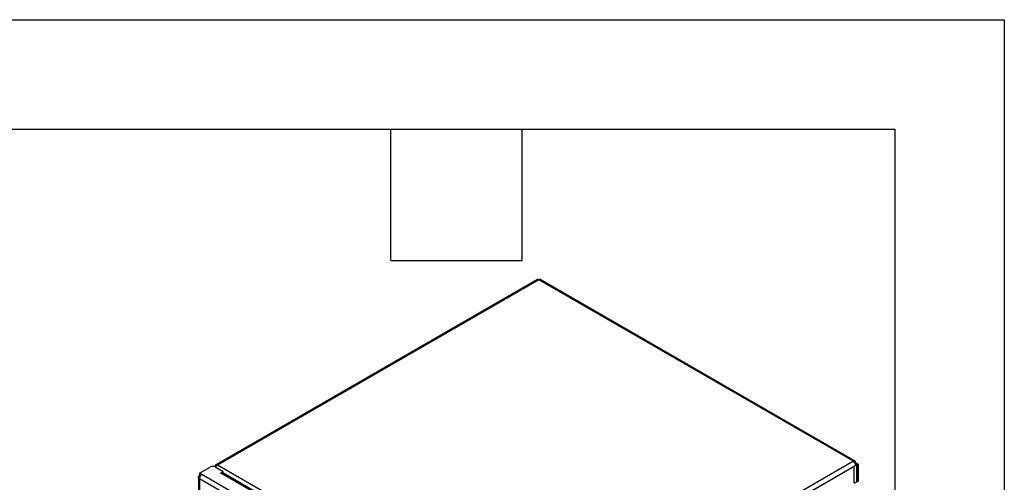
# Model space of a CAD drawing. Header units: millimetres. Extents: x 0 to 1676, y 0 to 1295.
# Tile 10 of 10: x 1334 to 1676, y 1134 to 1295. Entities that reach past the tile are written whole.
import ezdxf

# ---------------------------------------------------------------- set-up
doc = ezdxf.new("R2010")
doc.units = ezdxf.units.MM
doc.header["$LTSCALE"] = 6
doc.layers.add('TEXT', color=140, linetype='Continuous', lineweight=25)

msp = doc.modelspace()

# ---------------------------------------------------------------- linework, layer by layer
at = {"color": 7, "linetype": 'Continuous'}
for p, q in [((0.01, 1295.42), (1676.41, 1295.42)), ((1676.41, 1295.42), (1676.41, 0.02))]:
    msp.add_line(p, q, dxfattribs=at)
for p, q in [((1513.93, 1204.99), (1402.22, 1140.5)), ((1514.52, 1204.93), (1402.81, 1140.44)), ((1623.92, 1141.78), (1514.52, 1204.93)), ((1624.52, 1141.84), (1515.12, 1204.99)), ((1512.21, 1077.29), (1402.81, 1140.44)), ((1623.92, 1141.78), (1512.21, 1077.29)), ((1624.76, 1140.32), (1513.05, 1075.83)), ((1624.76, 1141.29), (1624.52, 1141.15)), ((1624.69, 1140.76), (1625.11, 1140.52)), ((1624.71, 1140.7), (1625.07, 1140.49)), ((1624.76, 1141.29), (1625.61, 1140.81)), ((1624.76, 1140.32), (1625.07, 1140.49)), ((1625.07, 1140.49), (1625.07, 1134.51)), ((1625.61, 1140.81), (1625.11, 1140.52)), ((1625.11, 1140.52), (1625.11, 1134.54)), ((1625.61, 1140.81), (1625.61, 1134.82)), ((1396.48, 1137.59), (1400.29, 1139.78)), ((1397.29, 1137.12), (1396.48, 1137.59)), ((1396.48, 1137.59), (1396.48, 1137.01)), ((1396.91, 1136.77), (1396.48, 1137.01)), ((1396.48, 1136.96), (1396.53, 1136.99)), ((1396.89, 1136.73), (1396.48, 1136.96)), ((1396.48, 1136.66), (1396.48, 1136.96)), ((1506.77, 1073.93), (1397.29, 1137.12)), ((1401.97, 1139.96), (1401.81, 1139.86)), ((1402.22, 1139.81), (1401.97, 1139.96)), ((1404.8, 1138.15), (1401.97, 1139.78)), ((1404.8, 1138.15), (1403.91, 1137.64)), ((1403.91, 1137.61), (1403.91, 1137.64)), ((1403.96, 1137.61), (1404.01, 1137.64)), ((1507.68, 1077.79), (1404.01, 1137.64)), ((1508.08, 1077.96), (1404.6, 1137.7)), ((1404.8, 1137.58), (1404.8, 1138.15)), ((1624.2, 1139.93), (1513.06, 1075.76)), ((1624.2, 1134.29), (1624.2, 1139.93)), ((1624.2, 1139.93), (1624.2, 1139.93)), ((1396.14, 1136.17), (1396.14, 1006.99)), ((1396.48, 1136.66), (1396.73, 1136.52)), ((1505.89, 1072.49), (1396.48, 1135.65)), ((1396.48, 1135.65), (1396.48, 1007.19)), ((1625.07, 1134.51), (1624.25, 1134.04)), ((1625.11, 1134.54), (1625.07, 1134.56)), ((1625.61, 1134.82), (1625.11, 1134.54))]:
    msp.add_line(p, q)
for centre, radius, start, end in [((1514.17, 1204.45), 0.599, 54.3824, 114.3071), ((1514.87, 1204.45), 0.599, 65.6929, 125.6176), ((1402.48, 1140.04), 0.52, 50.7967, 189.214), ((1403.76, 1138.94), 1.77, 122.2627, 155.3692), ((1624.25, 1141.38), 0.52, 350.786, 129.2033), ((1622.93, 1140.24), 1.83, 2.6055, 57.3945), ((1401.13, 1138.16), 1.83, 62.6097, 117.3903), ((1403.91, 1137.62), 0.0154, 110.7834, 249.2166), ((1403.93, 1137.66), 0.0541, 242.6097, 297.3903), ((1404.35, 1137.15), 0.598, 65.6929, 125.6176)]:
    msp.add_arc(centre, radius, start, end)
for points in [[(1397.29, 1137.12), (1397.18, 1137.06), (1397.08, 1136.97), (1396.88, 1136.75), (1396.79, 1136.62), (1396.64, 1136.35), (1396.58, 1136.2), (1396.5, 1135.92), (1396.48, 1135.78), (1396.48, 1135.65)], [(1396.48, 1135.65), (1396.37, 1135.71), (1396.29, 1135.79), (1396.17, 1135.97), (1396.14, 1136.06), (1396.14, 1136.25), (1396.17, 1136.34), (1396.29, 1136.51), (1396.37, 1136.59), (1396.48, 1136.66)]]:
    msp.add_open_spline(points, degree=3, knots=[0, 0, 0, 0, 0.25, 0.25, 0.5, 0.5, 0.75, 0.75, 1, 1, 1, 1])
at = {"layer": 'TEXT'}
for p, q in [((38.1, 1257.3), (1638.3, 1257.3)), ((1463.04, 1211.58), (1463.04, 1257.3)), ((1508.76, 1211.58), (1508.76, 1257.3)), ((1638.3, 1257.3), (1638.3, 38.1)), ((1463.04, 1211.58), (1508.76, 1211.58))]:
    msp.add_line(p, q, dxfattribs=at)

doc.saveas('drawing.dxf')
